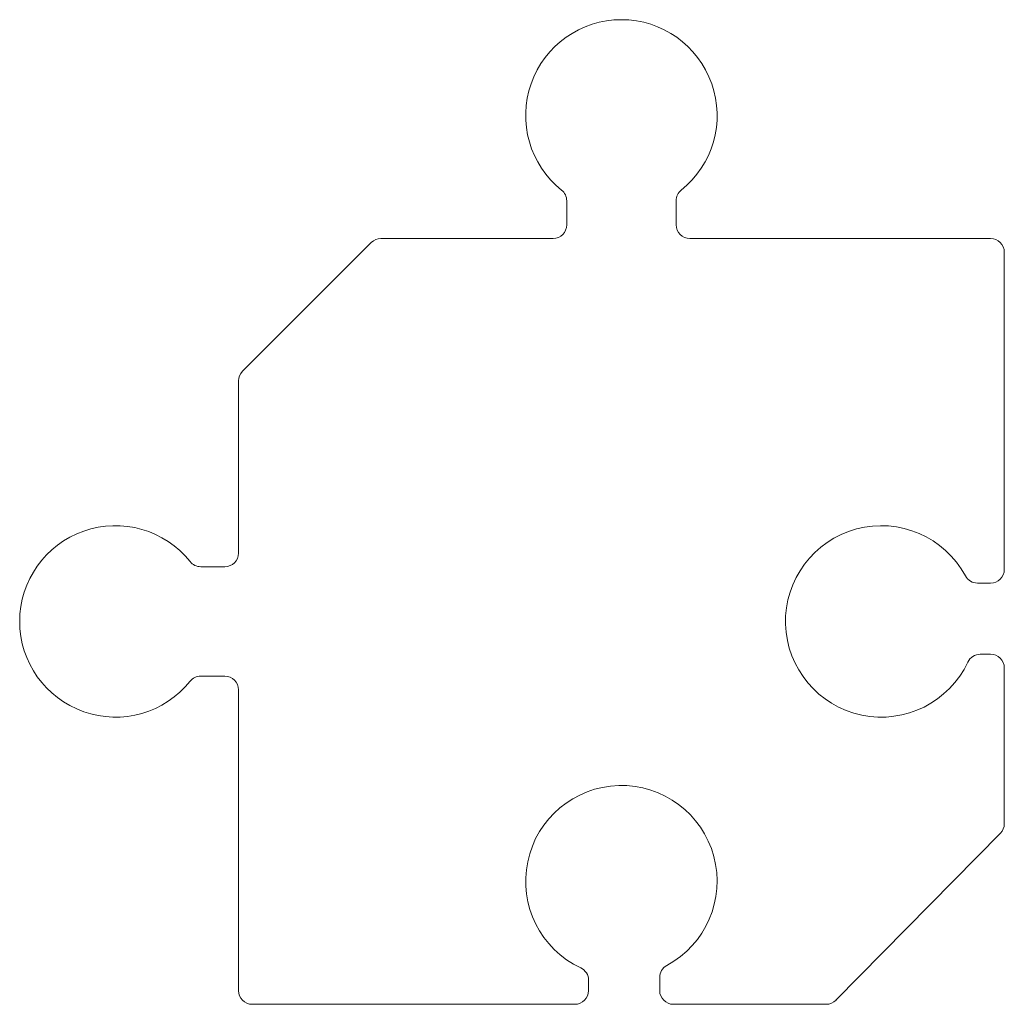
# Model space of a CAD drawing. Header units: inches. Extents: x -1.1 to 0.7, y -0.7 to 1.1.
import ezdxf

# ---------------------------------------------------------------- set-up
doc = ezdxf.new("R2010")
doc.units = ezdxf.units.IN
doc.header["$MEASUREMENT"] = 0
doc.layers.add('Default', color=1, linetype='Continuous')

msp = doc.modelspace()

# ---------------------------------------------------------------- linework, layer by layer
at = {"layer": 'Default', "color": 18, "lineweight": 5, "true_color": 0x000000}
for p, q in [((-0.1, 0.725), (-0.1, 0.7689)), ((0.1, 0.725), (0.1, 0.7689)), ((-0.4573, 0.6927), (-0.6927, 0.4573)), ((-0.4396, 0.7), (-0.125, 0.7)), ((0.675, 0.7), (0.125, 0.7)), ((0.7, 0.675), (0.7, 0.095)), ((-0.7, 0.4396), (-0.7, 0.125)), ((-0.725, 0.1), (-0.7689, 0.1)), ((0.651, 0.07), (0.675, 0.07)), ((0.656, -0.06), (0.675, -0.06)), ((0.7, -0.3698), (0.7, -0.085)), ((-0.725, -0.1), (-0.7689, -0.1)), ((-0.7, -0.675), (-0.7, -0.125)), ((0.6928, -0.3873), (0.3923, -0.6925)), ((-0.06, -0.656), (-0.06, -0.675)), ((0.07, -0.651), (0.07, -0.675)), ((-0.675, -0.7), (-0.085, -0.7)), ((0.095, -0.7), (0.3745, -0.7))]:
    msp.add_line(p, q, dxfattribs=at)
for centre, radius, start, end in [((0, 0.925), 0.175, 308.6822, 231.3178), ((-0.125, 0.7689), 0.025, 0, 51.3178), ((0.125, 0.7689), 0.025, 128.6822, 180), ((-0.125, 0.725), 0.025, 270, 0), ((0.125, 0.725), 0.025, 180, 270), ((-0.4396, 0.675), 0.025, 90, 135), ((0.675, 0.675), 0.025, 0, 90), ((-0.675, 0.4396), 0.025, 135, 180), ((-0.925, 0), 0.175, 38.6822, 321.3178), ((0.475, 0), 0.175, 28.3594, 334.8493), ((-0.7689, 0.125), 0.025, 218.6822, 270), ((-0.725, 0.125), 0.025, 270, 0), ((0.675, 0.095), 0.025, 270, 0), ((0.651, 0.095), 0.025, 208.3594, 270), ((0.656, -0.085), 0.025, 90, 154.8493), ((0.675, -0.085), 0.025, 0, 90), ((-0.7689, -0.125), 0.025, 90, 141.3178), ((-0.725, -0.125), 0.025, 0, 90), ((0, -0.475), 0.175, 298.3594, 244.8493), ((0.675, -0.3698), 0.025, 315.4511, 0), ((0.095, -0.651), 0.025, 118.3594, 180), ((-0.085, -0.656), 0.025, 0, 64.8493), ((-0.675, -0.675), 0.025, 180, 270), ((-0.085, -0.675), 0.025, 270, 0), ((0.095, -0.675), 0.025, 180, 270), ((0.3745, -0.675), 0.025, 270, 315.4511)]:
    msp.add_arc(centre, radius, start, end, dxfattribs=at)

doc.saveas('drawing.dxf')
